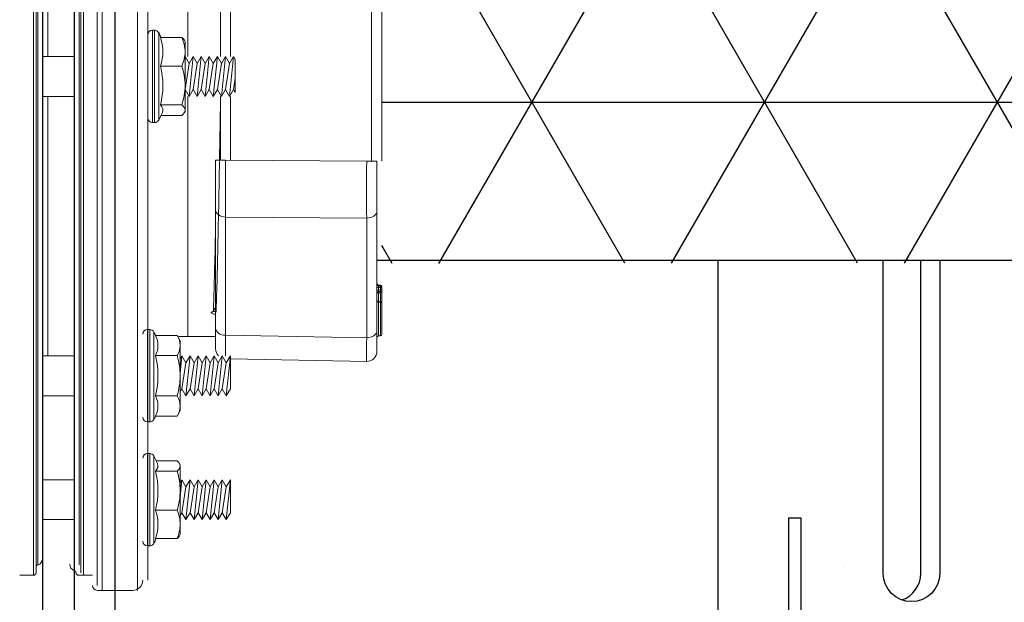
# Model space of a CAD drawing. Extents: x -169 to 6736, y -208 to 3022.
# Tile 106 of 256: x 1548.81 to 1554.91, y 361.63 to 365.25. Entities that reach past the tile are written whole.
import ezdxf

# ---------------------------------------------------------------- set-up
doc = ezdxf.new("R2010")
doc.units = 0
doc.header["$MEASUREMENT"] = 0
doc.header["$PDSIZE"] = 1
doc.layers.get('0').update_dxf_attribs({"color": 255, "linetype": 'CONTINUOUS'})
doc.layers.get('DEFPOINTS').update_dxf_attribs({"linetype": 'CONTINUOUS'})
for name, color, linetype in [('DIM', 3, 'CONTINUOUS'), ('FRP-2-HATCH', 1, 'CONTINUOUS'), ('FRP-SUMP', 2, 'CONTINUOUS'), ('GALV-2-PIPE', 3, 'CONTINUOUS'), ('PEAGRAVEL-HATCH', 3, 'CONTINUOUS'), ('PROBE', 2, 'CONTINUOUS')]:
    doc.layers.add(name, color=color, linetype=linetype)
doc.styles.add('SIMPLEX', font='simplex')
doc.dimstyles.new('DIM64', dxfattribs={"dimscale": 64, "dimtxt": 0.09375, "dimasz": 0.09375, "dimexe": 0.0625, "dimexo": 0.0625, "dimgap": 0.046875, "dimtad": 1, "dimdec": 4, "dimzin": 3, "dimdsep": 46, "dimlunit": 4, "dimtxsty": 'SIMPLEX', "dimcen": 0, "dimclrd": 256, "dimclre": 256, "dimclrt": 256, "dimadec": 0, "dimazin": 0, "dimtfac": 1, "dimtdec": 4, "dimtmove": 0, "dimatfit": 3, "dimfxl": 1, "dimfrac": 2, "dimtolj": 1, "dimtzin": 0, "dimarcsym": 0})

# ---------------------------------------------------------------- blocks, each defined once
blk = doc.blocks.new('*D17')
at = {"layer": 'DEFPOINTS', "color": 0, "transparency": 16777216}
for p in [(1422.4289, 414.2886), (2052.1541, 410.0074), (1422.4289, 136.5159)]:
    blk.add_point(p, dxfattribs=at)
at = {"layer": 'DIM', "lineweight": -2, "transparency": 16777216}
for p, q in [((1422.4289, 410.2886), (1422.4289, 132.5159)), ((2052.1541, 406.0074), (2052.1541, 132.5159)), ((2046.1541, 136.5159), (1428.4289, 136.5159))]:
    blk.add_line(p, q, dxfattribs=at)
at = {"layer": 'DIM', "transparency": 16777216}
for points in [[(1428.4289, 137.5159), (1428.4289, 135.5159), (1422.4289, 136.5159)], [(2046.1541, 137.5159), (2046.1541, 135.5159), (2052.1541, 136.5159)]]:
    blk.add_solid(points, dxfattribs=at)
at = {"layer": 'DIM', "transparency": 16777216, "insert": (1737.2915, 144.0873), "char_height": 6, "attachment_point": 5, "style": 'SIMPLEX'}
blk.add_mtext('\\A1;52\'-5 3/4" (F.V. TANK SLAB)', dxfattribs=at)
blk = doc.blocks.new('A$C18AC51C3')
at = {"linetype": 'Continuous', "lineweight": 18}
for p, q in [((-0.421, -5.551), (-0.421, 0.824)), ((-0.2022, -2.3635), (-0.2022, 0.824)), ((-0.4835, 0.7615), (-0.4835, -2.3635)), ((-0.171, 0.7927), (-0.171, -5.5198)), ((-0.0851, -2.3635), (-0.0851, 0.7302)), ((-0.0695, -5.4416), (-0.0695, 0.7146)), ((0.2086, -2.3635), (0.2086, 0.7146)), ((0.2243, 0.7302), (0.2243, -5.4573)), ((-0.0583, -5.3931), (-0.0583, 0.6661)), ((-0.0304, -5.3557), (-0.0304, 0.6287)), ((0.1696, 0.6287), (0.1696, -5.3557)), ((0.1975, -2.3635), (0.1975, 0.6661)), ((0.1364, -0.6311), (0.1364, -2.2397)), ((0.1676, -2.2399), (0.1676, -0.6312)), ((-0.7335, -0.751), (-0.7335, -2.2397)), ((-1.9355, -2.8884), (-1.9355, -1.8386)), ((-1.8719, -1.8386), (-1.8719, -2.8884)), ((-0.9969, -2.2398), (-0.9969, -1.845)), ((-0.9355, -1.845), (-0.9355, -2.2398)), ((-0.5628, -2.122), (-0.6961, -2.122)), ((-0.552, -2.3635), (-0.552, -2.0923)), ((-0.5264, -2.077), (-0.5264, -2.65)), ((-0.5125, -2.077), (-0.5264, -2.077)), ((-0.5125, -2.077), (-0.5125, -2.3635)), ((-0.0304, -2.1135), (-0.0304, -2.1138)), ((0.1833, -2.1138), (0.1833, -2.1135)), ((-0.711, -2.1394), (-0.7155, -2.147)), ((-0.7155, -2.147), (-0.7155, -2.2104)), ((-1.0265, -2.2588), (-1.0155, -2.2398)), ((-1.0265, -2.2588), (-1.0265, -2.463)), ((-1.0265, -2.463), (-1.0265, -2.2588)), ((-1.0155, -2.2398), (-0.9905, -2.4873)), ((-1.0155, -2.2398), (-0.9905, -2.2831)), ((-0.9905, -2.2831), (-0.9655, -2.2398)), ((-0.9655, -2.2398), (-0.9405, -2.4873)), ((-0.9655, -2.2398), (-0.9405, -2.2831)), ((-0.9405, -2.2831), (-0.9155, -2.2398)), ((-0.9155, -2.2398), (-0.8905, -2.4873)), ((-0.9155, -2.2398), (-0.8905, -2.2831)), ((-0.8905, -2.2831), (-0.8655, -2.2398)), ((-0.8655, -2.2398), (-0.8405, -2.4873)), ((-0.8655, -2.2398), (-0.8405, -2.2831)), ((-0.8405, -2.2831), (-0.8155, -2.2398)), ((-0.8155, -2.2398), (-0.7905, -2.4873)), ((-0.8155, -2.2398), (-0.7905, -2.2831)), ((-0.7905, -2.2831), (-0.7655, -2.2398)), ((-0.7655, -2.2398), (-0.7405, -2.4873)), ((-0.7655, -2.2398), (-0.7405, -2.2831)), ((-0.7405, -2.2831), (-0.7155, -2.2398)), ((-0.7155, -2.2104), (-0.7155, -2.4196)), ((-0.7155, -2.2398), (-0.7155, -2.2399)), ((-0.7155, -2.2398), (-0.7155, -2.2398)), ((0.1696, -2.2398), (-0.0304, -2.2398)), ((-0.9905, -2.2831), (-0.9655, -2.444)), ((-0.9405, -2.2831), (-0.9155, -2.444)), ((-0.8905, -2.2831), (-0.8655, -2.444)), ((-0.8405, -2.2831), (-0.8155, -2.444)), ((-0.7905, -2.2831), (-0.7655, -2.444)), ((-0.7405, -2.2831), (-0.7155, -2.444)), ((-0.5628, -2.2988), (-0.6961, -2.2988)), ((-1.0265, -2.3732), (-1.0155, -2.444)), ((-0.552, -2.6347), (-0.552, -2.3635)), ((-0.5125, -2.3635), (-0.5125, -2.65)), ((-0.4835, -2.3635), (-0.4835, -5.4885)), ((-0.2022, -5.551), (-0.2022, -2.3635)), ((-0.0851, -5.4573), (-0.0851, -2.3635)), ((0.1975, -5.3931), (0.1975, -2.3635)), ((0.2086, -5.4416), (0.2086, -2.3635)), ((-0.7155, -2.4196), (-0.7155, -2.5726)), ((-1.0265, -2.463), (-1.0155, -2.444)), ((-1.0155, -2.444), (-0.9905, -2.4873)), ((-0.9969, -2.8821), (-0.9969, -2.4873)), ((-0.9905, -2.4873), (-0.9655, -2.444)), ((-0.9655, -2.444), (-0.9405, -2.4873)), ((-0.9405, -2.4873), (-0.9155, -2.444)), ((-0.9355, -2.4873), (-0.9355, -2.8821)), ((-0.9155, -2.444), (-0.8905, -2.4873)), ((-0.8905, -2.4873), (-0.8655, -2.444)), ((-0.8655, -2.444), (-0.8405, -2.4873)), ((-0.8405, -2.4873), (-0.8155, -2.444)), ((-0.8155, -2.444), (-0.7905, -2.4873)), ((-0.7905, -2.4873), (-0.7655, -2.444)), ((-0.7655, -2.444), (-0.7405, -2.4873)), ((-0.7405, -2.4873), (-0.7155, -2.444)), ((-0.7335, -2.4874), (-0.7335, -3.976)), ((-0.7155, -2.444), (-0.7155, -2.444)), ((-0.0304, -2.4873), (0.1696, -2.4873)), ((0.1364, -2.4873), (0.1364, -4.0959)), ((0.1676, -4.0959), (0.1676, -2.4871)), ((-0.5628, -2.5403), (-0.6961, -2.5403)), ((-0.7155, -2.58), (-0.7155, -2.5726)), ((-0.7155, -2.58), (-0.711, -2.5877)), ((-0.5669, -2.605), (-0.6961, -2.605)), ((-0.0304, -2.6132), (-0.0304, -2.6136)), ((0.1833, -2.6136), (0.1833, -2.6132)), ((-0.5264, -2.65), (-0.5125, -2.65)), ((-1.9051, -2.8884), (-1.8415, -2.8884)), ((-1.9051, -3.1977), (-1.9051, -2.8884)), ((-1.8415, -2.8884), (-0.9665, -2.8821)), ((-0.9051, -2.8821), (-0.9665, -2.8821)), ((-0.9051, -2.8821), (-0.9051, -3.1914)), ((-1.9051, -3.94), (-1.9051, -3.1977)), ((-0.9665, -3.2356), (-1.8415, -3.2419)), ((-0.9665, -3.9689), (-0.9665, -3.2356)), ((-0.9051, -3.1914), (-0.9051, -3.9247)), ((-1.8415, -3.2419), (-1.8415, -3.9842)), ((-1.9267, -3.658), (-1.9268, -3.6635)), ((-1.9147, -3.6575), (-1.9146, -3.6631)), ((-1.9363, -3.6679), (-1.9347, -3.6679)), ((-1.9363, -3.6735), (-1.9363, -3.6679)), ((-1.9363, -3.6735), (-1.9267, -3.6735)), ((-1.9267, -3.6876), (-1.9363, -3.6876)), ((-1.9147, -3.6731), (-1.9051, -3.6731)), ((-1.9051, -3.688), (-1.9147, -3.688)), ((-1.9267, -3.761), (-1.9268, -3.7638)), ((-1.9145, -3.7633), (-1.9147, -3.7603)), ((-1.9083, -3.7607), (-1.9147, -3.7603)), ((-1.9051, -4.0681), (-1.9051, -3.94)), ((-0.9051, -3.9247), (-0.9051, -4.0529)), ((-0.5216, -3.9484), (-0.5216, -4.2197)), ((-0.496, -3.9332), (-0.496, -4.5062)), ((-0.4821, -3.9332), (-0.496, -3.9332)), ((-0.4821, -4.2197), (-0.4821, -3.9332)), ((-1.8415, -3.9842), (-0.9665, -3.9689)), ((-0.9051, -3.976), (-0.7031, -3.976)), ((-0.6657, -3.9697), (-0.6851, -4.0032)), ((-0.6851, -4.0032), (-0.6851, -4.0322)), ((-0.5324, -3.9697), (-0.6657, -3.9697)), ((-0.6851, -4.0322), (-0.6851, -4.2197)), ((-0.9961, -4.1159), (-1.8415, -4.1306)), ((-0.9961, -4.0959), (-0.9711, -4.1392)), ((-0.9961, -4.3001), (-0.9961, -4.0959)), ((-0.9961, -4.0959), (-0.9711, -4.3434)), ((-0.9961, -4.0959), (-0.9961, -4.3001)), ((-0.9711, -4.1392), (-0.9461, -4.0959)), ((-0.9711, -4.1392), (-0.9461, -4.3001)), ((-0.9461, -4.0959), (-0.9211, -4.1392)), ((-0.9461, -4.0959), (-0.9211, -4.3434)), ((-0.9211, -4.1392), (-0.8961, -4.0959)), ((-0.9211, -4.1392), (-0.8961, -4.3001)), ((-0.8961, -4.0959), (-0.8711, -4.1392)), ((-0.8961, -4.0959), (-0.8711, -4.3434)), ((-0.8711, -4.1392), (-0.8461, -4.0959)), ((-0.8711, -4.1392), (-0.8461, -4.3001)), ((-0.8461, -4.0959), (-0.8211, -4.1392)), ((-0.8461, -4.0959), (-0.8211, -4.3434)), ((-0.8211, -4.1392), (-0.7961, -4.0959)), ((-0.8211, -4.1392), (-0.7961, -4.3001)), ((-0.7961, -4.0959), (-0.7711, -4.1392)), ((-0.7961, -4.0959), (-0.7711, -4.3434)), ((-0.7711, -4.1392), (-0.7461, -4.0959)), ((-0.7711, -4.1392), (-0.7461, -4.3001)), ((-0.7461, -4.0959), (-0.7211, -4.1392)), ((-0.7461, -4.0959), (-0.7211, -4.3434)), ((-0.7211, -4.1392), (-0.6961, -4.0959)), ((-0.7211, -4.1392), (-0.6961, -4.3001)), ((-0.6961, -4.0959), (-0.6851, -4.115)), ((-0.6961, -4.0959), (-0.6851, -4.2049)), ((-0.5324, -4.0947), (-0.6657, -4.0947)), ((0.1696, -4.0959), (-0.0304, -4.0959)), ((-0.6851, -4.2197), (-0.6851, -4.4072)), ((-0.5216, -4.2197), (-0.5216, -4.4909)), ((-0.4821, -4.5062), (-0.4821, -4.2197)), ((-0.9961, -4.3001), (-0.9711, -4.3434)), ((-0.9711, -4.3434), (-0.9461, -4.3001)), ((-0.9461, -4.3001), (-0.9211, -4.3434)), ((-0.9211, -4.3434), (-0.8961, -4.3001)), ((-0.8961, -4.3001), (-0.8711, -4.3434)), ((-0.8711, -4.3434), (-0.8461, -4.3001)), ((-0.8461, -4.3001), (-0.8211, -4.3434)), ((-0.8211, -4.3434), (-0.7961, -4.3001)), ((-0.7961, -4.3001), (-0.7711, -4.3434)), ((-0.7711, -4.3434), (-0.7461, -4.3001)), ((-0.7461, -4.3001), (-0.7211, -4.3434)), ((-0.7211, -4.3434), (-0.6961, -4.3001)), ((-0.6961, -4.3001), (-0.6851, -4.3192)), ((-0.5324, -4.3447), (-0.6657, -4.3447)), ((-0.0304, -4.3434), (0.1696, -4.3434)), ((-0.6851, -4.4362), (-0.6851, -4.4072)), ((-0.6851, -4.4362), (-0.6657, -4.4697)), ((-0.5324, -4.4697), (-0.6657, -4.4697)), ((-0.496, -4.5062), (-0.4821, -4.5062)), ((-0.5365, -4.747), (-0.6657, -4.747)), ((-0.5216, -4.7173), (-0.5216, -4.9885)), ((-0.496, -5.275), (-0.496, -4.702)), ((-0.4821, -4.702), (-0.496, -4.702)), ((-0.4821, -4.9885), (-0.4821, -4.702)), ((-0.6806, -4.7644), (-0.6851, -4.772)), ((-0.6851, -4.7794), (-0.6851, -4.772)), ((-0.6851, -4.7794), (-0.6851, -4.9325)), ((-0.5324, -4.8117), (-0.6657, -4.8117)), ((-0.9961, -4.8648), (-0.9711, -4.9081)), ((-0.9961, -4.8648), (-0.9961, -5.069)), ((-0.9961, -5.069), (-0.9961, -4.8648)), ((-0.9961, -4.8648), (-0.9711, -5.1123)), ((-0.9711, -4.9081), (-0.9461, -4.8648)), ((-0.9461, -4.8648), (-0.9211, -4.9081)), ((-0.9461, -4.8648), (-0.9211, -5.1123)), ((-0.9211, -4.9081), (-0.8961, -4.8648)), ((-0.8961, -4.8648), (-0.8711, -4.9081)), ((-0.8961, -4.8648), (-0.8711, -5.1123)), ((-0.8711, -4.9081), (-0.8461, -4.8648)), ((-0.8461, -4.8648), (-0.8211, -4.9081)), ((-0.8461, -4.8648), (-0.8211, -5.1123)), ((-0.8211, -4.9081), (-0.7961, -4.8648)), ((-0.7961, -4.8648), (-0.7711, -4.9081)), ((-0.7961, -4.8648), (-0.7711, -5.1123)), ((-0.7711, -4.9081), (-0.7461, -4.8648)), ((-0.7461, -4.8648), (-0.7211, -4.9081)), ((-0.7461, -4.8648), (-0.7211, -5.1123)), ((-0.7211, -4.9081), (-0.6961, -4.8648)), ((-0.6961, -4.8648), (-0.6851, -4.8838)), ((-0.6961, -4.8648), (-0.6851, -4.9738)), ((0.1696, -4.8648), (-0.0304, -4.8648)), ((-0.9711, -4.9081), (-0.9461, -5.069)), ((-0.9211, -4.9081), (-0.8961, -5.069)), ((-0.8711, -4.9081), (-0.8461, -5.069)), ((-0.8211, -4.9081), (-0.7961, -5.069)), ((-0.7711, -4.9081), (-0.7461, -5.069)), ((-0.7211, -4.9081), (-0.6961, -5.069)), ((-0.6851, -4.9325), (-0.6851, -5.1416)), ((-0.5216, -4.9885), (-0.5216, -5.2597)), ((-0.4821, -5.275), (-0.4821, -4.9885)), ((-0.5324, -5.0532), (-0.6657, -5.0532)), ((-0.9961, -5.069), (-0.9711, -5.1123)), ((-0.9711, -5.1123), (-0.9461, -5.069)), ((-0.9461, -5.069), (-0.9211, -5.1123)), ((-0.9211, -5.1123), (-0.8961, -5.069)), ((-0.8961, -5.069), (-0.8711, -5.1123)), ((-0.8711, -5.1123), (-0.8461, -5.069)), ((-0.8461, -5.069), (-0.8211, -5.1123)), ((-0.8211, -5.1123), (-0.7961, -5.069)), ((-0.7961, -5.069), (-0.7711, -5.1123)), ((-0.7711, -5.1123), (-0.7461, -5.069)), ((-0.7461, -5.069), (-0.7211, -5.1123)), ((-0.7211, -5.1123), (-0.6961, -5.069)), ((-0.6961, -5.069), (-0.6851, -5.088)), ((-0.0304, -5.1123), (0.1696, -5.1123)), ((-0.6851, -5.1416), (-0.6851, -5.205)), ((-0.6851, -5.205), (-0.6806, -5.2127)), ((-0.5324, -5.23), (-0.6657, -5.23)), ((-0.496, -5.275), (-0.4821, -5.275)), ((-0.1406, -5.4573), (-0.0547, -5.4573)), ((0.2243, -5.4573), (0.3101, -5.4573)), ((-0.3906, -5.551), (-0.1718, -5.551))]:
    blk.add_line(p, q, dxfattribs=at)
for centre, radius, start, end in [((-0.0472, -2.3635), 0.573, 151.74831, 155.07567), ((-0.5264, -2.106), 0.029, 90, 151.74831), ((-0.5125, -2.106), 0.029, 0, 90), ((-0.0472, -2.3635), 0.573, 203.02698, 208.25169), ((-0.5125, -2.621), 0.029, 270, 0), ((-0.5264, -2.621), 0.029, 208.25169, 270), ((-1.9263, -3.6679), 0.01, 91.98579, 180), ((-1.9151, -3.6475), 0.01, 271.98579, 0), ((-1.9151, -3.6531), 0.01, 271.98579, 0), ((-1.9151, -3.708), 0.01, 0, 87.98579), ((-0.0168, -4.2197), 0.573, 151.74831, 154.13276), ((-0.496, -3.9622), 0.029, 90, 151.74831), ((-0.4821, -3.9622), 0.029, 0, 90), ((-1.8426, -4.0681), 0.0625, 180, 271), ((-0.9676, -4.0529), 0.0625, 316.43596, 0), ((-0.0168, -4.2197), 0.5305, 166.37249, 193.62751), ((-0.0168, -4.2197), 0.573, 205.86724, 208.25169), ((-0.496, -4.4772), 0.029, 208.25169, 270), ((-0.4821, -4.4772), 0.029, 270, 0), ((-0.0168, -4.9885), 0.573, 151.74831, 156.97302), ((-0.496, -4.731), 0.029, 90, 151.74831), ((-0.4821, -4.731), 0.029, 0, 90), ((-0.0168, -4.9885), 0.573, 204.92433, 208.25169), ((-0.4821, -5.246), 0.029, 270, 0), ((-0.496, -5.246), 0.029, 208.25169, 270), ((0.2086, -5.3557), 0.0391, 180, 253.39845), ((-0.0391, -5.3892), 0.0391, 286.60155, 0), ((-0.3906, -5.4885), 0.0625, 180, 270), ((-0.0547, -5.4416), 0.0156, 270, 0), ((0.2243, -5.4416), 0.0156, 180, 270), ((-0.1718, -5.5198), 0.0312, 270, 0)]:
    blk.add_arc(centre, radius, start, end, dxfattribs=at)
at = {"linetype": 'Continuous', "lineweight": 18, "extrusion": (0, 0, -1)}
for centre, radius, start, end in [((1.9263, -3.6735), 0.01, 0, 88.01421), ((1.9263, -3.6876), 0.01, 272.01421, 0), ((0.7031, -4.226), 0.25, 90, 97.46014), ((0.0234, -5.4416), 0.0156, 0, 73.39845), ((-0.193, -5.4081), 0.0156, 106.60155, 180)]:
    blk.add_arc(centre, radius, start, end, dxfattribs=at)
at = {"linetype": 'Continuous', "lineweight": 18}
for centre, major_axis, ratio, start_param, end_param in [((-0.0472, -2.2104), (-0.5305, 0), 0.707107, 6.04534, 6.52103), ((-0.0472, -2.4196), (0.5305, 0), 0.965926, 2.903748, 3.379438), ((-0.0472, -2.5726), (0.5305, 0), 0.258819, 2.903748, 3.251159), ((-1.8426, -2.8883), (-0.0005, 0.5), 0.002181, 3.927005, 4.712277), ((-0.9676, -2.882), (-0.0005, 0.5), 0.002181, 3.927005, 4.712277), ((-1.8426, -3.1977), (-0.0625, 0), 0.707107, 0, 1.58825), ((-0.9676, -3.1914), (-0.0625, 0), 0.707107, 1.58825, 3.141593), ((-1.9263, -3.7046), (0.01, 0), 0.149508, 3.141593, 4.677431), ((-1.9263, -3.6735), (-0.00035, 0.00999), 0.034893, 0, 1.569587), ((-1.9263, -3.6876), (0.00035, 0.00999), 0.034892, 1.572023, 3.141593), ((-1.9151, -3.708), (-0.00035, -0.00999), 0.03002, 1.721924, 3.141593), ((-1.9151, -3.708), (-0.01, 0), 0.149508, 3.141593, 4.677431), ((-1.9263, -3.7595), (0.01, 0), 0.149508, 3.141593, 4.677431), ((-1.9263, -3.7737), (-0.01, 0), 0.999995, 4.74607, 6.283174), ((-1.9151, -3.7533), (0.01, 0), 0.999999, 4.746076, 6.278231), ((-0.8772, -3.8111), (0.0156, 0.0006), 0.906378, 3.629981, 4.677234), ((-1.9263, -3.9623), (0.01, 0), 0.999985, 3.145494, 4.677103), ((-1.8426, -3.94), (-0.0625, 0), 0.707107, 0, 1.58825), ((-0.9676, -3.9247), (-0.0625, 0), 0.707107, 1.58825, 3.141593), ((-1.9151, -3.9827), (0.01, 0), 1, 6.283164, 7.818764), ((-1.8426, -3.6306), (-0.0011, 0.5001), 0.000903, 3.141606, 3.926878), ((-0.9676, -3.6153), (-0.0011, 0.5001), 0.000903, 3.421191, 3.926878), ((-0.0168, -4.0322), (-0.5305, 0), 0.5, 6.04534, 6.52103), ((-0.0168, -4.4072), (0.5305, 0), 0.5, 2.903748, 3.379438), ((-0.0168, -4.9325), (-0.5305, 0), 0.965926, 6.04534, 6.52103), ((-0.0168, -4.7794), (-0.5305, 0), 0.258819, 6.173619, 6.52103), ((-0.0168, -5.1416), (0.5305, 0), 0.707107, 2.903748, 3.379438)]:
    blk.add_ellipse(centre, major_axis=major_axis, ratio=ratio, start_param=start_param, end_param=end_param, dxfattribs=at)
for points, degree in [([(-0.6961, -2.122), (-0.7079, -2.1508), (-0.7155, -2.1805), (-0.7155, -2.2104)], 3), ([(-0.711, -2.1394), (-0.7076, -2.1335), (-0.7025, -2.1278), (-0.6961, -2.122)], 3), ([(-0.7155, -2.2104), (-0.7155, -2.2404), (-0.7078, -2.2702), (-0.6961, -2.2988)], 3), ([(-0.6961, -2.2988), (-0.7079, -2.3383), (-0.7155, -2.3784), (-0.7155, -2.4196)], 3), ([(-0.7155, -2.4196), (-0.7155, -2.4605), (-0.7079, -2.5009), (-0.6961, -2.5403)], 3), ([(-0.6961, -2.5403), (-0.7079, -2.5509), (-0.7155, -2.5616), (-0.7155, -2.5726)], 3), ([(-0.7155, -2.5726), (-0.7155, -2.5836), (-0.7079, -2.5944), (-0.6961, -2.605)], 3), ([(-1.9267, -3.658), (-1.9227, -3.6578), (-1.9187, -3.6577), (-1.9147, -3.6575)], 3), ([(-1.9267, -3.6635), (-1.9227, -3.6633), (-1.9187, -3.6632), (-1.9147, -3.6631)], 3), ([(-1.9363, -3.6876), (-1.9363, -3.6829), (-1.9363, -3.6782), (-1.9363, -3.6735)], 3), ([(-1.9147, -3.6731), (-1.9187, -3.6732), (-1.9227, -3.6733), (-1.9267, -3.6735)], 3), ([(-1.9267, -3.6735), (-1.9267, -3.6782), (-1.9267, -3.6829), (-1.9267, -3.6876)], 3), ([(-1.9267, -3.6876), (-1.9227, -3.6878), (-1.9187, -3.6879), (-1.9147, -3.688)], 3), ([(-1.9147, -3.698), (-1.9187, -3.6979), (-1.9227, -3.6978), (-1.9267, -3.6976)], 3), ([(-1.9267, -3.7061), (-1.9267, -3.7244), (-1.9267, -3.7427), (-1.9267, -3.761)], 3), ([(-1.9147, -3.7065), (-1.9187, -3.7064), (-1.9227, -3.7063), (-1.9267, -3.7061)], 3), ([(-1.9147, -3.688), (-1.9147, -3.683), (-1.9147, -3.6781), (-1.9147, -3.6731)], 3), ([(-1.9147, -3.7603), (-1.9147, -3.7423), (-1.9147, -3.7244), (-1.9147, -3.7065)], 3), ([(-1.9146, -3.7633), (-1.9267, -3.7637)], 1), ([(-0.9051, -3.7957), (-0.9003, -3.8032), (-0.8955, -3.8108), (-0.8908, -3.8183)], 3), ([(-1.9267, -3.9723), (-1.9146, -3.9727)], 1), ([(-0.6657, -3.9697), (-0.6775, -3.9901), (-0.6851, -4.0109), (-0.6851, -4.0322)], 3), ([(-0.6851, -4.0322), (-0.6851, -4.0534), (-0.6775, -4.0743), (-0.6657, -4.0947)], 3), ([(-0.6657, -4.0947), (-0.6775, -4.1354), (-0.6851, -4.1774), (-0.6851, -4.2197)], 3), ([(-0.6851, -4.2197), (-0.6851, -4.262), (-0.6774, -4.3042), (-0.6657, -4.3447)], 3), ([(-0.6657, -4.3447), (-0.6775, -4.3651), (-0.6851, -4.3859), (-0.6851, -4.4072)], 3), ([(-0.6851, -4.4072), (-0.6851, -4.4284), (-0.6775, -4.4493), (-0.6657, -4.4697)], 3), ([(-0.6657, -4.747), (-0.6775, -4.7576), (-0.6851, -4.7684), (-0.6851, -4.7794)], 3), ([(-0.6851, -4.7794), (-0.6851, -4.7904), (-0.6775, -4.8012), (-0.6657, -4.8117)], 3), ([(-0.6657, -4.8117), (-0.6775, -4.8513), (-0.6851, -4.8913), (-0.6851, -4.9325)], 3), ([(-0.6851, -4.9325), (-0.6851, -4.9735), (-0.6775, -5.0138), (-0.6657, -5.0532)], 3), ([(-0.6657, -5.0532), (-0.6775, -5.082), (-0.6851, -5.1117), (-0.6851, -5.1416)], 3), ([(-0.6851, -5.1416), (-0.6851, -5.1715), (-0.6774, -5.2014), (-0.6657, -5.23)], 3), ([(-0.6657, -5.23), (-0.6721, -5.2243), (-0.6773, -5.2185), (-0.6806, -5.2126)], 3)]:
    blk.add_open_spline(points, degree=degree, dxfattribs=at)
for points, knots in [([(-0.9355, -2.501), (-0.9341, -2.585), (-0.9327, -2.6688), (-0.9274, -2.9822), (-0.9233, -3.2027), (-0.9175, -3.4802), (-0.9155, -3.5654), (-0.9115, -3.7117), (-0.9096, -3.7741), (-0.9076, -3.8253)], [0, 0, 0, 0, 0.148937, 0.148937, 0.574468, 0.574468, 0.787234, 0.787234, 1, 1, 1, 1]), ([(-0.8908, -3.8183), (-0.8927, -3.7679), (-0.8946, -3.7065), (-0.8986, -3.5629), (-0.9006, -3.4795), (-0.9033, -3.3481), (-0.9042, -3.3057), (-0.9051, -3.2618)], [0, 0, 0, 0, 0.408423, 0.408423, 0.816846, 0.816846, 1, 1, 1, 1]), ([(-1.9147, -3.6631), (-1.9147, -3.6631), (-1.9146, -3.6633), (-1.9146, -3.664), (-1.9146, -3.6645), (-1.9146, -3.6659), (-1.9146, -3.6668), (-1.9146, -3.6687), (-1.9146, -3.6698), (-1.9147, -3.6716), (-1.9147, -3.6723), (-1.9147, -3.6731)], [0, 0, 0, 0, 0.215129, 0.215129, 0.430072, 0.430072, 0.644811, 0.644811, 0.859592, 0.859592, 1, 1, 1, 1]), ([(-1.9363, -3.6876), (-1.9363, -3.6876), (-1.9363, -3.6876), (-1.9363, -3.6878), (-1.9363, -3.6884), (-1.9363, -3.6902), (-1.9363, -3.6914), (-1.9363, -3.6944), (-1.9363, -3.6963), (-1.9363, -3.7002), (-1.9363, -3.7024), (-1.9363, -3.7046)], [0, 0, 0, 0, 0.049805, 0.049805, 0.287272, 0.287272, 0.524768, 0.524768, 0.762389, 0.762389, 1, 1, 1, 1]), ([(-1.9363, -3.7595), (-1.9363, -3.7529), (-1.9363, -3.7463), (-1.9363, -3.728), (-1.9363, -3.7163), (-1.9363, -3.7046)], [0, 0, 0, 0, 0.360265, 0.360265, 1, 1, 1, 1]), ([(-1.9267, -3.6976), (-1.9267, -3.6976), (-1.9267, -3.6976), (-1.9267, -3.6977), (-1.9267, -3.698), (-1.9268, -3.6989), (-1.9268, -3.6995), (-1.9268, -3.701), (-1.9268, -3.7019), (-1.9267, -3.7039), (-1.9267, -3.705), (-1.9267, -3.7061)], [0, 0, 0, 0, 0.049841, 0.049841, 0.287351, 0.287351, 0.524752, 0.524752, 0.762297, 0.762297, 1, 1, 1, 1]), ([(-1.9147, -3.688), (-1.9147, -3.6892), (-1.9146, -3.6903), (-1.9146, -3.6924), (-1.9146, -3.6934), (-1.9146, -3.6952), (-1.9146, -3.6959), (-1.9146, -3.6971), (-1.9146, -3.6976), (-1.9147, -3.698), (-1.9147, -3.698), (-1.9147, -3.698)], [0, 0, 0, 0, 0.215131, 0.215131, 0.430074, 0.430074, 0.64481, 0.64481, 0.859588, 0.859588, 1, 1, 1, 1]), ([(-1.9363, -3.7736), (-1.9363, -3.7725), (-1.9363, -3.7712), (-1.9363, -3.7679), (-1.9363, -3.7656), (-1.9363, -3.7621), (-1.9363, -3.7608), (-1.9363, -3.7595)], [0, 0, 0, 0, 0.280633, 0.280633, 0.737279, 0.737279, 1, 1, 1, 1]), ([(-1.9363, -3.9623), (-1.9363, -3.9623), (-1.9363, -3.9622), (-1.9363, -3.9613), (-1.9363, -3.9599), (-1.9363, -3.9548), (-1.9363, -3.9512), (-1.9363, -3.9408), (-1.9363, -3.9333), (-1.9363, -3.9143), (-1.9363, -3.9018), (-1.9363, -3.8721), (-1.9363, -3.8542), (-1.9363, -3.8271), (-1.9363, -3.8172), (-1.9363, -3.8008), (-1.9363, -3.7938), (-1.9363, -3.784), (-1.9363, -3.7805), (-1.9363, -3.7756), (-1.9363, -3.7741), (-1.9363, -3.7737), (-1.9363, -3.7737), (-1.9363, -3.7737)], [0, 0, 0, 0, 0.028827, 0.028827, 0.100222, 0.100222, 0.171982, 0.171982, 0.277238, 0.277238, 0.428331, 0.428331, 0.635073, 0.635073, 0.754937, 0.754937, 0.854957, 0.854957, 0.922742, 0.922742, 0.991215, 0.991215, 1, 1, 1, 1]), ([(-1.9267, -3.761), (-1.9254, -3.7609), (-1.9241, -3.7608), (-1.9201, -3.7606), (-1.9174, -3.7604), (-1.9147, -3.7603)], [0, 0, 0, 0, 0.32112, 0.32112, 1, 1, 1, 1]), ([(-1.9266, -3.7637), (-1.9266, -3.7637), (-1.9266, -3.7637), (-1.9266, -3.7642), (-1.9267, -3.766), (-1.9267, -3.772), (-1.9267, -3.776), (-1.9267, -3.7873), (-1.9267, -3.7952), (-1.9267, -3.8134), (-1.9267, -3.8243), (-1.9267, -3.8536), (-1.9267, -3.8727), (-1.9267, -3.9046), (-1.9267, -3.9181), (-1.9267, -3.939), (-1.9267, -3.9473), (-1.9267, -3.9591), (-1.9267, -3.9635), (-1.9267, -3.9694), (-1.9267, -3.9712), (-1.9267, -3.9721), (-1.9267, -3.9722), (-1.9267, -3.9723)], [0, 0, 0, 0, 0.011435, 0.011435, 0.086098, 0.086098, 0.157887, 0.157887, 0.258489, 0.258489, 0.376567, 0.376567, 0.573485, 0.573485, 0.719954, 0.719954, 0.824959, 0.824959, 0.900855, 0.900855, 0.976116, 0.976116, 1, 1, 1, 1]), ([(-1.9147, -3.9726), (-1.9147, -3.9725), (-1.9147, -3.9698), (-1.9147, -3.9479), (-1.9147, -3.9161), (-1.9147, -3.8539), (-1.9147, -3.8212), (-1.9147, -3.7822), (-1.9147, -3.771), (-1.9147, -3.7643), (-1.9147, -3.7634), (-1.9147, -3.7634)], [0, 0, 0, 0, 0.119936, 0.119936, 0.447512, 0.447512, 0.775088, 0.775088, 0.938876, 0.938876, 1, 1, 1, 1]), ([(-0.905, -3.8198), (-0.9028, -3.8203), (-0.9007, -3.8206), (-0.8966, -3.8209), (-0.8947, -3.8209), (-0.8925, -3.8204), (-0.8919, -3.8201), (-0.8912, -3.8196), (-0.8911, -3.8194), (-0.8908, -3.8189), (-0.8908, -3.8186), (-0.8908, -3.8183)], [0, 0, 0, 0, 0.320356, 0.320356, 0.652889, 0.652889, 0.821198, 0.821198, 0.904308, 0.904308, 1, 1, 1, 1]), ([(-0.8772, -3.8253), (-0.8772, -3.8259), (-0.8773, -3.8265), (-0.8781, -3.8286), (-0.8794, -3.8301), (-0.8834, -3.833), (-0.8865, -3.8343), (-0.8937, -3.8365), (-0.898, -3.8373), (-0.9033, -3.8379), (-0.9042, -3.838), (-0.905, -3.8381)], [0, 0, 0, 0, 0.096821, 0.096821, 0.342602, 0.342602, 0.631271, 0.631271, 0.942302, 0.942302, 1, 1, 1, 1])]:
    blk.add_open_spline(points, degree=3, knots=knots, dxfattribs=at)

msp = doc.modelspace()

# ---------------------------------------------------------------- hatches: boundary and pattern name
at = {"layer": 'FRP-2-HATCH', "linetype": 'Continuous'}
h = msp.add_hatch(dxfattribs=at)
h.set_pattern_fill('NET3', color=256, scale=10, angle=180, style=0)
h.set_pattern_definition([(180, (1571.468, 3250.9836), (-2e-16, -1.25), []), (240, (1571.468, 3250.9836), (1.08253175, -0.625), []), (300, (1571.468, 3250.9836), (1.08253175, 0.625), [])])
h.paths.add_polyline_path([(1551.05276, 363.73361), (1551.05276, 365.73361), (1567.48723, 365.74596), (1567.48723, 363.74596)])
at = {"layer": 'PEAGRAVEL-HATCH'}
h = msp.add_hatch(dxfattribs=at)
h.set_pattern_fill('AR-SAND', color=256, scale=7.5, style=0)
h.set_pattern_definition([(37.5, (1426.706, 353.116), (-0.47245, 14.4512), [0, -11.4, 0, -12.75, 0, -12.1875]), (7.5, (1426.706, 353.116), (13.2733, 21.166), [0, -6.15, 0, -10.275, 0, -3.9375]), (327.5, (1417.481, 353.116), (23.3561, 0.0424), [0, -3.75, 0, -13.5, 0, -17.625]), (317.5, (1417.48, 353.116), (22.546, 6.5826), [0, -1.875, 0, -8.85, 0, -10.125])])
edge = h.paths.add_edge_path()
edge.add_ellipse((1583.92734, 363.7842), major_axis=(0, -0.595), ratio=0.4792007, start_angle=180, end_angle=360, ccw=False)
edge.add_ellipse((1583.92734, 364.9742), major_axis=(0, -0.595), ratio=0.4792007, start_angle=180, end_angle=360)
edge.add_ellipse((1583.92734, 364.9742), major_axis=(0, -0.595), ratio=0.4792007, start_angle=0, end_angle=180)
edge.add_line((1583.92734, 365.5692), (1586.26369, 365.5692))
edge.add_line((1586.26369, 365.5692), (1586.26369, 369.85879))
edge.add_line((1586.26369, 369.85879), (1583.92734, 369.85879))
edge.add_ellipse((1583.92734, 370.10879), major_axis=(0, -0.25), ratio=0.4792007, start_angle=180, end_angle=360, ccw=False)
edge.add_ellipse((1583.92734, 370.60879), major_axis=(0, 0.25), ratio=0.4792007, start_angle=0, end_angle=180, ccw=False)
edge.add_line((1583.92734, 370.85879), (1586.26369, 370.85879))
edge.add_line((1586.26369, 370.85879), (1586.26369, 401.47312))
edge.add_line((1586.26369, 401.47312), (1511.51543, 414.00736))
edge.add_line((1511.51543, 414.00736), (1511.51543, 381.67021))
edge.add_line((1511.51543, 381.67021), (1501.44997, 382.06986))
edge.add_line((1501.44997, 382.06986), (1501.44997, 354.05357))
edge.add_line((1501.44997, 354.05357), (1586.26369, 353.11627))
edge.add_line((1586.26369, 353.11627), (1586.26369, 363.1892))
edge.add_line((1586.26369, 363.1892), (1583.8723, 363.1892))

# ---------------------------------------------------------------- linework, layer by layer
at = {"layer": 'FRP-SUMP'}
msp.add_lwpolyline([(1549.3977, 356.01592), (1549.3977, 358.76592, 0.2216709), (1549.1477, 359.30211), (1549.1477, 377.72741, 0.2216709), (1549.3977, 378.2636), (1549.3977, 380.0136), (1549.6477, 380.0136), (1549.7977, 380.0136), (1549.7977, 380.5136), (1550.5477, 381.7636), (1550.78423, 381.7636), (1550.0477, 380.44837), (1550.0477, 380.05001, -0.4142136), (1549.7977, 379.80001), (1549.6477, 379.80001), (1549.6477, 378.2636, -0.1877632), (1549.3977, 377.62134), (1549.3977, 359.40818, -0.1877632), (1549.6477, 358.76592), (1549.6477, 356.01592), (1549.3977, 356.01592)], format="xyb", close=True, dxfattribs=at)
msp.add_lwpolyline([(1548.9477, 377.83059), (1548.9477, 359.19893, -0.2679492), (1549.1977, 358.76592), (1549.1977, 356.01592), (1548.9477, 356.01592), (1548.9477, 358.76592, 0.4142136), (1548.6977, 359.01592), (1548.6977, 378.0136)], format="xyb", dxfattribs=at)
at = {"layer": 'GALV-2-PIPE'}
msp.add_line((1551.02236, 363.75356), (1567.48723, 363.75356), dxfattribs=at)
at = {"layer": 'PROBE', "color": 7}
msp.add_line((1554.39474, 361.81165), (1554.39474, 363.75356), dxfattribs=at)
at = {"layer": 'PROBE'}
msp.add_lwpolyline([(1553.13694, 363.75356), (1553.13694, 361.08125)], dxfattribs=at)
at = {"layer": 'PROBE', "color": 7}
msp.add_lwpolyline([(1554.51245, 363.75356), (1554.51245, 361.81165, -1), (1554.16225, 361.81165), (1554.16225, 363.75356)], format="xyb", dxfattribs=at)
msp.add_lwpolyline([(1553.65284, 361.08125), (1553.65284, 362.15442), (1553.57397, 362.15442), (1553.57397, 361.08125)], dxfattribs=at)
msp.add_arc((1554.21964, 361.81165), 0.1751, 289.641034, 0, dxfattribs=at)

# ---------------------------------------------------------------- block references
at = {"layer": 'GALV-2-PIPE', "xscale": -1}
msp.add_blockref('A$C18AC51C3', (1549.1173, 367.25723), dxfattribs=at)

# ---------------------------------------------------------------- dimensions: what is measured, and where the dimension line sits
at = {"layer": 'DIM'}
dim = msp.add_linear_dim(base=(1422.42894, 136.51592), p1=(2052.15406, 410.00736), p2=(1422.42894, 414.28861), angle=180, text='<> (F.V. TANK SLAB)', dimstyle='DIM64', dxfattribs=at)
dim.commit()
dim.dimension.update_dxf_attribs({"geometry": '*D17', "text_midpoint": (1737.2915, 144.08735)})

doc.saveas('drawing.dxf')
